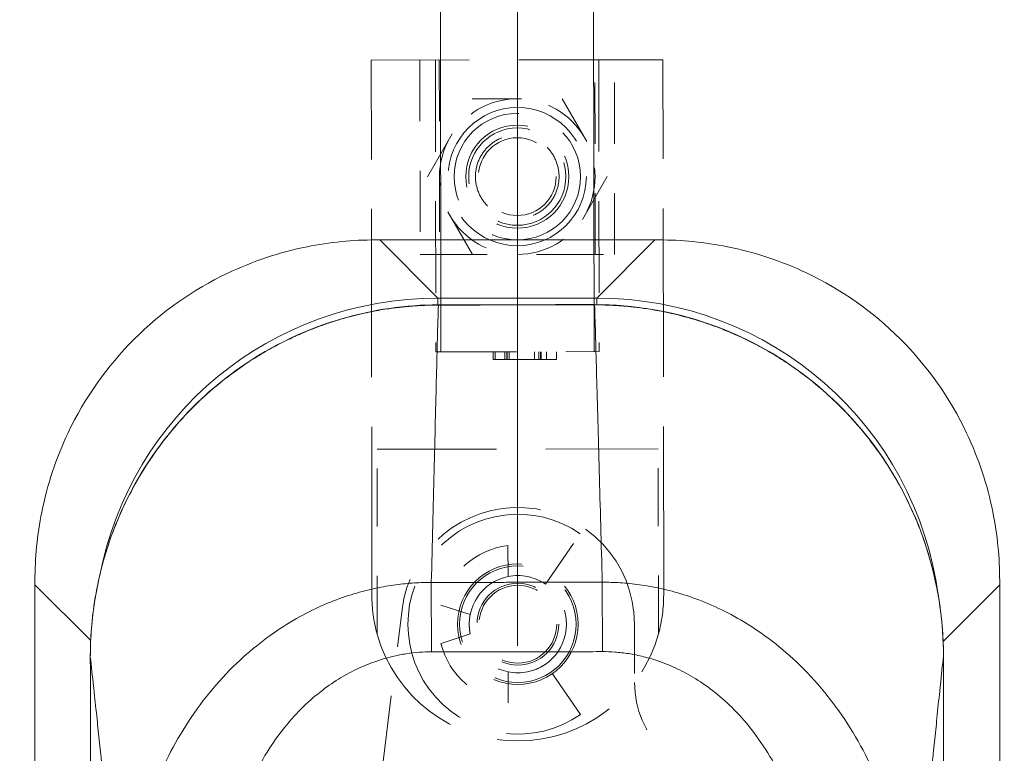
# Model space of a CAD drawing. Header units: inches. Extents: x 1 to 178, y 1 to 113.
# Tile 33 of 66: x 61.57 to 63.56, y 61.5 to 62.98. Entities that reach past the tile are written whole.
import ezdxf

# ---------------------------------------------------------------- set-up
doc = ezdxf.new("R2010")
doc.units = ezdxf.units.IN
doc.header["$LTSCALE"] = 10.666667
doc.header["$MEASUREMENT"] = 0
doc.linetypes.add('DASHED', pattern=[0.2067, 0.1654, -0.0413])
for name, color, linetype, lineweight in [('Dimension (ANSI)', 7, 'Continuous', 13), ('Hidden (ANSI)', 7, 'DASHED', 15), ('Hidden Narrow (ANSI)', 7, 'DASHED', 9), ('Visible (ANSI)', 7, 'Continuous', 13), ('Visible Narrow (ANSI)', 7, 'Continuous', 18)]:
    doc.layers.add(name, color=color, linetype=linetype, lineweight=lineweight)
doc.styles.add('Note Text (ANSI)', font='RomanS.shx')
doc.dimstyles.new('Default (ANSI)', dxfattribs={"dimscale": 10.666667, "dimtxt": 0.12, "dimasz": 0.098425, "dimexe": 0.125, "dimexo": 0.0625, "dimgap": 0.031496, "dimtad": 0, "dimtih": 1, "dimtoh": 1, "dimrnd": 1e-08, "dimzin": 0, "dimdsep": 46, "dimtxsty": 'Note Text (ANSI)', "dimcen": 0.09, "dimdle": 0.393701, "dimclrd": 256, "dimclre": 256, "dimclrt": 256, "dimadec": 0, "dimazin": 0, "dimtfac": 1, "dimtofl": 0, "dimtmove": 0, "dimatfit": 3, "dimfxl": 1, "dimtolj": 1, "dimtzin": 4, "dimlwd": -1, "dimlwe": -1, "dimarcsym": 0})

# ---------------------------------------------------------------- blocks, each defined once
blk = doc.blocks.new('*D7')
at = {"layer": 'Defpoints', "color": 0, "transparency": 16777216}
for p in [(64.828, 65.0718), (64.828, 63.2177), (62.578, 61.0497)]:
    blk.add_point(p, dxfattribs=at)
at = {"layer": 'Dimension (ANSI)', "transparency": 16777216}
for p, q in [((62.578, 61.7164), (62.578, 66.4052)), ((61.5281, 65.0718), (60.4782, 65.0718)), ((65.8778, 65.0718), (66.9909, 65.0718))]:
    blk.add_line(p, q, dxfattribs=at)
for points in [[(61.5281, 65.2468), (61.5281, 64.8969), (62.578, 65.0718)], [(65.8778, 65.2468), (65.8778, 64.8969), (64.828, 65.0718)]]:
    blk.add_solid(points, dxfattribs=at)
at = {"layer": 'Dimension (ANSI)', "transparency": 16777216, "insert": (67.3269, 65.7118), "char_height": 1.28, "attachment_point": 1, "style": 'Note Text (ANSI)'}
blk.add_mtext('\\A1;2.25', dxfattribs=at)

msp = doc.modelspace()

# ---------------------------------------------------------------- linework, layer by layer
at = {"layer": 'Hidden (ANSI)', "ltscale": 0.42479}
for p, q in [((62.4233, 62.3113), (62.4078, 74.4868)), ((62.7333, 62.3117), (62.7178, 74.4872))]:
    msp.add_line(p, q, dxfattribs=at)
at = {"layer": 'Hidden (ANSI)', "ltscale": 0.165544}
msp.add_line((62.8728, 62.9025), (62.2823, 62.9017), dxfattribs=at)
at = {"layer": 'Hidden (ANSI)', "ltscale": 0.193229}
for p, q in [((62.2837, 61.819), (62.2823, 62.9017)), ((62.8742, 61.8198), (62.8728, 62.9025))]:
    msp.add_line(p, q, dxfattribs=at)
at = {"layer": 'Hidden (ANSI)', "ltscale": 0.105352}
for p, q in [((62.4122, 62.9019), (62.413, 62.3113)), ((62.7429, 62.9023), (62.7437, 62.3118))]:
    msp.add_line(p, q, dxfattribs=at)
at = {"layer": 'Hidden (ANSI)', "ltscale": 0.070201}
for p, q in [((62.4201, 62.9019), (62.4206, 62.5082)), ((62.7355, 62.5086), (62.735, 62.9023))]:
    msp.add_line(p, q, dxfattribs=at)
at = {"layer": 'Hidden (ANSI)', "ltscale": 0.032371}
for p, q in [((62.396, 62.6656), (62.4867, 62.8232)), ((62.4867, 62.8232), (62.6686, 62.8235)), ((62.6686, 62.8235), (62.7597, 62.6661)), ((62.4871, 62.5083), (62.396, 62.6656)), ((62.7597, 62.6661), (62.669, 62.5085))]:
    msp.add_line(p, q, dxfattribs=at)
at = {"layer": 'Hidden (ANSI)', "ltscale": 0.076851}
msp.add_line((62.3812, 62.5081), (62.7749, 62.5086), dxfattribs=at)
at = {"layer": 'Hidden (ANSI)', "ltscale": 0.09266}
msp.add_line((62.413, 62.3113), (62.7437, 62.3118), dxfattribs=at)
at = {"layer": 'Hidden (ANSI)', "ltscale": 0.002712}
for p, q in [((62.5288, 62.3115), (62.5288, 62.2957)), ((62.5329, 62.3115), (62.533, 62.2957)), ((62.5526, 62.3115), (62.5526, 62.2958)), ((62.5567, 62.3115), (62.5567, 62.2958)), ((62.5571, 62.3115), (62.5571, 62.2958)), ((62.5612, 62.3115), (62.5612, 62.2958)), ((62.6128, 62.3116), (62.6128, 62.2958)), ((62.6218, 62.3116), (62.6218, 62.2959)), ((62.6247, 62.3116), (62.6247, 62.2959)), ((62.6259, 62.3116), (62.6259, 62.2959)), ((62.6369, 62.3116), (62.637, 62.2959)), ((62.6571, 62.3116), (62.6571, 62.2959))]:
    msp.add_line(p, q, dxfattribs=at)
at = {"layer": 'Hidden (ANSI)', "ltscale": 0.017014}
msp.add_line((62.5288, 62.2957), (62.6247, 62.2959), dxfattribs=at)
at = {"layer": 'Hidden (ANSI)', "ltscale": 0.022254}
msp.add_line((62.6247, 62.2959), (62.6571, 62.2959), dxfattribs=at)
at = {"layer": 'Hidden (ANSI)', "ltscale": 0.137079}
msp.add_line((62.294, 62.1143), (62.8632, 62.1151), dxfattribs=at)
at = {"layer": 'Hidden (ANSI)', "ltscale": 0.066686}
for p, q in [((62.2945, 61.7403), (62.294, 62.1143)), ((62.8636, 61.741), (62.8632, 62.1151))]:
    msp.add_line(p, q, dxfattribs=at)
at = {"layer": 'Hidden (ANSI)', "ltscale": 0.022045}
for p, q in [((62.635, 61.8413), (62.7055, 61.9434)), ((62.7059, 61.5777), (62.6352, 61.6795))]:
    msp.add_line(p, q, dxfattribs=at)
at = {"layer": 'Hidden (ANSI)', "ltscale": 0.011111}
for p, q in [((62.5591, 61.9196), (62.5592, 61.8568)), ((62.5595, 61.6639), (62.5595, 61.6011))]:
    msp.add_line(p, q, dxfattribs=at)
at = {"layer": 'Hidden (ANSI)', "ltscale": 0.132765}
msp.add_line((62.2525, 61.0513), (62.3446, 61.7896), dxfattribs=at)
at = {"layer": 'Hidden (ANSI)', "ltscale": 0.011017}
for p, q in [((62.4826, 61.7799), (62.4234, 61.7992)), ((62.4235, 61.7211), (62.4826, 61.7406))]:
    msp.add_line(p, q, dxfattribs=at)
at = {"layer": 'Hidden (ANSI)', "ltscale": 0.02099}
msp.add_line((62.8152, 61.7607), (62.8154, 61.6426), dxfattribs=at)
at = {"layer": 'Hidden (ANSI)', "ltscale": 0.143458}
msp.add_circle((62.5779, 62.6659), 0.128, dxfattribs=at)
at = {"layer": 'Hidden (ANSI)', "ltscale": 0.116955}
msp.add_circle((62.5779, 62.6659), 0.1043, dxfattribs=at)
at = {"layer": 'Hidden (ANSI)', "ltscale": 0.110329}
for centre in [(62.5779, 62.6659), (62.579, 61.7604)]:
    msp.add_circle(centre, 0.0984, dxfattribs=at)
at = {"layer": 'Hidden (ANSI)', "ltscale": 0.088243}
for centre in [(62.5779, 62.6659), (62.579, 61.7604)]:
    msp.add_circle(centre, 0.0787, dxfattribs=at)
at = {"layer": 'Hidden (ANSI)', "ltscale": 0.136832}
msp.add_circle((62.579, 61.7604), 0.122, dxfattribs=at)
at = {"layer": 'Hidden (ANSI)', "ltscale": 0.132415}
msp.add_circle((62.579, 61.7604), 0.1181, dxfattribs=at)
at = {"layer": 'Hidden (ANSI)', "ltscale": 0.09266}
msp.add_circle((62.579, 61.7604), 0.0827, dxfattribs=at)
at = {"layer": 'Hidden (ANSI)', "ltscale": 0.029348}
for start, end in [(90.073, 150.073), (30.073, 90.073), (150.073, 210.073), (330.073, 30.073), (210.073, 270.073), (270.073, 330.073)]:
    msp.add_arc((62.5779, 62.6659), 0.1575, start, end, dxfattribs=at)
at = {"layer": 'Hidden (ANSI)', "ltscale": 0.127123}
msp.add_arc((62.579, 61.7604), 0.2362, 0.073, 172.8846, dxfattribs=at)
at = {"layer": 'Hidden (ANSI)', "ltscale": 0.172816}
msp.add_arc((62.579, 61.7604), 0.2224, 55.3585, 304.7875, dxfattribs=at)
at = {"layer": 'Hidden (ANSI)', "ltscale": 0.034338}
for start, end in [(97.1209, 165.9978), (194.1482, 263.0251)]:
    msp.add_arc((62.579, 61.7604), 0.1604, start, end, dxfattribs=at)
at = {"layer": 'Hidden (ANSI)', "ltscale": 0.014088}
for start, end in [(55.3585, 101.6099), (258.536, 304.7875)]:
    msp.add_arc((62.579, 61.7604), 0.0984, start, end, dxfattribs=at)
at = {"layer": 'Hidden (ANSI)', "ltscale": 0.019907}
for start, end in [(180.073, 195.539), (344.6069, 0.073)]:
    msp.add_arc((62.5789, 61.8194), 0.2953, start, end, dxfattribs=at)
at = {"layer": 'Hidden (ANSI)', "ltscale": 0.006978}
msp.add_arc((62.579, 61.7604), 0.0984, 168.536, 191.6099, dxfattribs=at)
at = {"layer": 'Hidden (ANSI)', "ltscale": 0.137079}
msp.add_arc((62.5789, 61.8194), 0.2953, 195.539, 344.6069, dxfattribs=at)
at = {"layer": 'Hidden (ANSI)', "ltscale": 0.055115}
msp.add_arc((63.0122, 61.6428), 0.1969, 180.073, 270.073, dxfattribs=at)
at = {"layer": 'Hidden (ANSI)', "ltscale": 0.048264}
for points, knots in [([(62.4932, 62.6658), (62.4932, 62.6766), (62.4954, 62.6881), (62.5041, 62.7088), (62.5105, 62.7182), (62.5253, 62.7331), (62.5347, 62.7396), (62.5555, 62.7483), (62.5669, 62.7505), (62.5886, 62.7505), (62.6, 62.7483), (62.6208, 62.7397), (62.6302, 62.7332), (62.6451, 62.7184), (62.6516, 62.709), (62.6603, 62.6883), (62.6625, 62.6769), (62.6625, 62.666)], [0, 0, 0, 0, 0.0828626, 0.0828626, 0.1657251, 0.1657251, 0.248336, 0.248336, 0.330947, 0.330947, 0.4135579, 0.4135579, 0.4961688, 0.4961688, 0.5790314, 0.5790314, 0.6618939, 0.6618939, 0.6618939, 0.6618939]), ([(62.6625, 62.666), (62.6625, 62.6551), (62.6603, 62.6437), (62.6517, 62.6229), (62.6452, 62.6135), (62.6304, 62.5987), (62.621, 62.5922), (62.6002, 62.5835), (62.5888, 62.5812), (62.5671, 62.5812), (62.5557, 62.5834), (62.5349, 62.5921), (62.5255, 62.5986), (62.5107, 62.6134), (62.5042, 62.6227), (62.4955, 62.6435), (62.4932, 62.6549), (62.4932, 62.6658)], [0.6618939, 0.6618939, 0.6618939, 0.6618939, 0.7447565, 0.7447565, 0.827619, 0.827619, 0.9102299, 0.9102299, 0.9928409, 0.9928409, 1.0754518, 1.0754518, 1.1580627, 1.1580627, 1.2409253, 1.2409253, 1.3237878, 1.3237878, 1.3237878, 1.3237878])]:
    msp.add_open_spline(points, degree=3, knots=knots, dxfattribs=at)
at = {"layer": 'Hidden Narrow (ANSI)', "ltscale": 0.070201}
for p, q in [((62.3807, 62.9018), (62.3812, 62.5081)), ((62.7749, 62.5086), (62.7744, 62.9023))]:
    msp.add_line(p, q, dxfattribs=at)
at = {"layer": 'Hidden Narrow (ANSI)', "ltscale": 0.199148}
msp.add_circle((62.5779, 62.6659), 0.1398, dxfattribs=at)
at = {"layer": 'Visible (ANSI)'}
for p, q in [((62.2995, 62.5379), (62.2916, 62.5379)), ((62.8564, 62.5379), (62.2995, 62.5379)), ((62.8643, 62.5379), (62.8564, 62.5379)), ((61.6016, 61.8479), (61.6016, 61.84)), ((63.5543, 61.84), (63.5543, 61.8479)), ((61.6016, 61.84), (61.6016, 60.776)), ((63.5543, 60.776), (63.5543, 61.84))]:
    msp.add_line(p, q, dxfattribs=at)
for points, knots in [([(62.2916, 62.5379), (62.2451, 62.5379), (62.1984, 62.5333), (62.097, 62.5129), (62.0431, 62.495), (61.9216, 62.4373), (61.8576, 62.3922), (61.7474, 62.2821), (61.7023, 62.2181), (61.6445, 62.0966), (61.6266, 62.0426), (61.6062, 61.9412), (61.6016, 61.8945), (61.6016, 61.8479)], [-2.743472, -2.743472, -2.743472, -2.743472, -2.38819, -2.38819, -1.960551, -1.960551, -1.371951, -1.371951, -0.783309, -0.783309, -0.355409, -0.355409, 0, 0, 0, 0]), ([(63.5543, 61.8479), (63.5543, 61.8945), (63.5497, 61.9415), (63.5293, 62.0426), (63.5115, 62.0962), (63.454, 62.2175), (63.4087, 62.2819), (63.2981, 62.3924), (63.2338, 62.4377), (63.1123, 62.4952), (63.0585, 62.5131), (62.9572, 62.5334), (62.9107, 62.5379), (62.8643, 62.5379)], [-2.744293, -2.744293, -2.744293, -2.744293, -2.388759, -2.388759, -1.963257, -1.963257, -1.372369, -1.372369, -0.781853, -0.781853, -0.353962, -0.353962, 0, 0, 0, 0]), ([(61.7137, 61.6937), (61.7136, 61.7706), (61.726, 61.8484), (61.7742, 61.9937), (61.8104, 62.0631), (61.9015, 62.1847), (61.9574, 62.2386), (62.0813, 62.3243), (62.1508, 62.3575), (62.2859, 62.3969), (62.3523, 62.4065), (62.4181, 62.4066)], [0, 0, 0, 0, 0.585479, 0.585479, 1.166746, 1.166746, 1.743138, 1.743138, 2.314992, 2.314992, 2.816082, 2.816082, 2.816082, 2.816082]), ([(62.7344, 62.407), (62.8131, 62.4071), (62.8928, 62.3935), (63.0371, 62.3429), (63.104, 62.3067), (63.2222, 62.2159), (63.2748, 62.1601), (63.3591, 62.0362), (63.3918, 61.9665), (63.431, 61.8301), (63.4405, 61.7627), (63.4405, 61.6959)], [0, 0, 0, 0, 0.599539, 0.599539, 1.165122, 1.165122, 1.734835, 1.734835, 2.307278, 2.307278, 2.816055, 2.816055, 2.816055, 2.816055])]:
    msp.add_open_spline(points, degree=3, knots=knots, dxfattribs=at)
for points in [[(62.4181, 62.4066), (62.5235, 62.4067), (62.6289, 62.4068), (62.7344, 62.407)], [(61.7187, 60.79), (61.716, 61.0912), (61.7144, 61.3925), (61.7137, 61.6937)], [(63.4405, 61.6959), (63.4406, 61.3947), (63.4398, 61.0934), (63.4378, 60.7922)]]:
    msp.add_open_spline(points, degree=3, dxfattribs=at)
at = {"layer": 'Visible Narrow (ANSI)'}
for p, q in [((62.4172, 62.4202), (62.2995, 62.5379)), ((62.7388, 62.4202), (62.8564, 62.5379)), ((62.7388, 62.4202), (62.4172, 62.4202)), ((62.4172, 62.4202), (62.4172, 62.4065)), ((62.7388, 62.4202), (62.7388, 62.4069)), ((62.4181, 62.4066), (62.4181, 62.406)), ((62.7344, 62.407), (62.7344, 62.4064)), ((62.404, 61.7044), (62.4038, 61.8448)), ((62.7502, 61.7049), (62.75, 61.8452)), ((61.7144, 61.7272), (61.6016, 61.84)), ((63.4399, 61.7256), (63.5543, 61.84)), ((61.7137, 61.6937), (61.7137, 61.6937)), ((63.4405, 61.6959), (63.4405, 61.6959)), ((61.7193, 61.6436), (61.7193, 61.6436)), ((63.4366, 61.6601), (63.4366, 61.6601))]:
    msp.add_line(p, q, dxfattribs=at)
for centre, major_axis, start_param, end_param in [((62.4383, 61.7012), (-0.5156, 0.5156), 5.512866, 6.865269), ((62.7177, 61.7012), (0.5156, 0.5156), 5.64187, 7.053504), ((62.4383, 61.7012), (-0.5156, 0.5156), 0.583077, 0.583097)]:
    msp.add_ellipse(centre, major_axis=major_axis, ratio=0.971868, start_param=start_param, end_param=end_param, dxfattribs=at)
for points, knots in [([(62.4181, 62.406), (62.4163, 62.406), (62.4145, 62.406), (62.4125, 62.406), (62.4104, 62.406), (62.4082, 62.406), (62.4059, 62.4059), (62.4059, 62.4059), (62.4059, 62.4059), (62.4058, 62.4059), (62.4036, 62.4059), (62.4012, 62.4058), (62.3987, 62.4057), (62.3986, 62.4057), (62.3986, 62.4057), (62.3986, 62.4057), (62.3961, 62.4057), (62.3935, 62.4056), (62.3908, 62.4055), (62.3907, 62.4055), (62.3907, 62.4055), (62.3907, 62.4055), (62.388, 62.4054), (62.3852, 62.4052), (62.3823, 62.4051), (62.3823, 62.4051), (62.3823, 62.4051), (62.3822, 62.4051), (62.3794, 62.4049), (62.3765, 62.4048), (62.3734, 62.4046), (62.3734, 62.4046), (62.3734, 62.4046), (62.3733, 62.4046), (62.3703, 62.4044), (62.3672, 62.4041), (62.3639, 62.4039), (62.3639, 62.4039), (62.3639, 62.4039), (62.3638, 62.4039), (62.3605, 62.4036), (62.3571, 62.4033), (62.3535, 62.403), (62.3535, 62.403), (62.3534, 62.403), (62.3534, 62.403), (62.3498, 62.4026), (62.3459, 62.4022), (62.3419, 62.4018), (62.3418, 62.4018), (62.3418, 62.4018), (62.3418, 62.4018), (62.3377, 62.4013), (62.3334, 62.4008), (62.3288, 62.4002), (62.3287, 62.4002), (62.3287, 62.4002), (62.3286, 62.4002), (62.324, 62.3996), (62.3191, 62.3989), (62.3138, 62.3981), (62.3138, 62.3981), (62.3138, 62.3981), (62.3137, 62.3981), (62.3085, 62.3973), (62.3028, 62.3964), (62.2969, 62.3953), (62.2968, 62.3953), (62.2968, 62.3953), (62.2967, 62.3953), (62.2908, 62.3942), (62.2845, 62.393), (62.278, 62.3917), (62.2779, 62.3917), (62.2779, 62.3917), (62.2778, 62.3917), (62.2713, 62.3903), (62.2645, 62.3888), (62.2574, 62.3872), (62.2574, 62.3871), (62.2574, 62.3871), (62.2573, 62.3871), (62.2502, 62.3854), (62.2429, 62.3836), (62.2353, 62.3815), (62.2353, 62.3815), (62.2352, 62.3815), (62.2352, 62.3815), (62.2276, 62.3794), (62.2197, 62.3772), (62.2116, 62.3746), (62.2116, 62.3746), (62.2115, 62.3746), (62.2115, 62.3746), (62.2034, 62.3721), (62.1949, 62.3693), (62.1862, 62.3662), (62.1862, 62.3662), (62.1861, 62.3662), (62.1861, 62.3662), (62.1773, 62.3631), (62.1683, 62.3597), (62.1589, 62.356), (62.1589, 62.356), (62.1588, 62.3559), (62.1588, 62.3559), (62.1494, 62.3522), (62.1396, 62.348), (62.1295, 62.3435), (62.1295, 62.3434), (62.1295, 62.3434), (62.1294, 62.3434), (62.1193, 62.3388), (62.1089, 62.3338), (62.098, 62.3282), (62.098, 62.3282), (62.0979, 62.3282), (62.0979, 62.3282), (62.087, 62.3226), (62.0758, 62.3164), (62.0642, 62.3096), (62.0642, 62.3096), (62.0641, 62.3096), (62.0641, 62.3096), (62.0525, 62.3027), (62.0405, 62.2953), (62.0282, 62.287), (62.0282, 62.287), (62.0281, 62.287), (62.0281, 62.287), (62.0158, 62.2787), (62.0032, 62.2697), (61.9904, 62.2598), (61.9904, 62.2598), (61.9904, 62.2598), (61.9903, 62.2598), (61.9775, 62.2499), (61.9644, 62.2391), (61.9511, 62.2272), (61.9511, 62.2272), (61.9511, 62.2272), (61.9511, 62.2272), (61.9377, 62.2153), (61.9242, 62.2023), (61.9105, 62.1879), (61.9104, 62.1879), (61.9104, 62.1879), (61.9104, 62.1878), (61.8967, 62.1735), (61.8828, 62.1577), (61.869, 62.1404), (61.869, 62.1404), (61.869, 62.1404), (61.869, 62.1404), (61.8552, 62.123), (61.8415, 62.104), (61.8292, 62.0852), (61.8292, 62.0852), (61.8292, 62.0852), (61.8292, 62.0852), (61.817, 62.0664), (61.8062, 62.0478), (61.7967, 62.0298), (61.7967, 62.0298), (61.7967, 62.0298), (61.7967, 62.0298), (61.7872, 62.0119), (61.779, 61.9946), (61.7719, 61.9781), (61.7719, 61.9781), (61.7719, 61.978), (61.7719, 61.978), (61.7648, 61.9615), (61.7587, 61.9457), (61.7534, 61.9305), (61.7534, 61.9305), (61.7534, 61.9305), (61.7534, 61.9304), (61.7482, 61.9153), (61.7437, 61.9008), (61.7398, 61.8869), (61.7398, 61.8869), (61.7398, 61.8868), (61.7398, 61.8868), (61.736, 61.8729), (61.7327, 61.8597), (61.73, 61.847), (61.73, 61.8469), (61.73, 61.8469), (61.73, 61.8469), (61.7272, 61.8342), (61.7249, 61.8221), (61.7231, 61.8105), (61.7231, 61.8105), (61.723, 61.8104), (61.723, 61.8104), (61.7212, 61.7988), (61.7196, 61.7877), (61.7184, 61.7771), (61.7184, 61.7771), (61.7184, 61.777), (61.7184, 61.777), (61.7172, 61.7664), (61.7163, 61.7563), (61.7156, 61.7466), (61.7156, 61.7466), (61.7156, 61.7465), (61.7156, 61.7465), (61.7149, 61.7369), (61.7144, 61.7277), (61.7141, 61.7189), (61.7141, 61.7189), (61.7141, 61.7188), (61.7141, 61.7188), (61.7138, 61.71), (61.7137, 61.7017), (61.7137, 61.6937)], [0, 0, 0, 0, 0.026682, 0.026682, 0.026682, 0.053724, 0.053724, 0.053724, 0.054054, 0.054054, 0.054054, 0.080764, 0.080764, 0.080764, 0.081081, 0.081081, 0.081081, 0.107805, 0.107805, 0.107805, 0.108108, 0.108108, 0.108108, 0.134844, 0.134844, 0.134844, 0.135135, 0.135135, 0.135135, 0.161884, 0.161884, 0.161884, 0.162162, 0.162162, 0.162162, 0.188924, 0.188924, 0.188924, 0.189189, 0.189189, 0.189189, 0.215965, 0.215965, 0.215965, 0.216216, 0.216216, 0.216216, 0.243006, 0.243006, 0.243006, 0.243243, 0.243243, 0.243243, 0.270047, 0.270047, 0.270047, 0.27027, 0.27027, 0.27027, 0.297088, 0.297088, 0.297088, 0.297297, 0.297297, 0.297297, 0.324129, 0.324129, 0.324129, 0.324324, 0.324324, 0.324324, 0.35117, 0.35117, 0.35117, 0.351351, 0.351351, 0.351351, 0.37821, 0.37821, 0.37821, 0.378378, 0.378378, 0.378378, 0.405251, 0.405251, 0.405251, 0.405405, 0.405405, 0.405405, 0.432291, 0.432291, 0.432291, 0.432432, 0.432432, 0.432432, 0.459332, 0.459332, 0.459332, 0.459459, 0.459459, 0.459459, 0.486372, 0.486372, 0.486372, 0.486486, 0.486486, 0.486486, 0.513413, 0.513413, 0.513413, 0.513514, 0.513514, 0.513514, 0.540453, 0.540453, 0.540453, 0.540541, 0.540541, 0.540541, 0.567494, 0.567494, 0.567494, 0.567568, 0.567568, 0.567568, 0.594535, 0.594535, 0.594535, 0.594595, 0.594595, 0.594595, 0.621575, 0.621575, 0.621575, 0.621622, 0.621622, 0.621622, 0.648616, 0.648616, 0.648616, 0.648649, 0.648649, 0.648649, 0.675657, 0.675657, 0.675657, 0.675676, 0.675676, 0.675676, 0.702697, 0.702697, 0.702697, 0.702703, 0.702703, 0.702703, 0.72973, 0.72973, 0.72973, 0.729738, 0.729738, 0.729738, 0.756757, 0.756757, 0.756757, 0.756779, 0.756779, 0.756779, 0.783784, 0.783784, 0.783784, 0.783819, 0.783819, 0.783819, 0.810811, 0.810811, 0.810811, 0.81086, 0.81086, 0.81086, 0.837838, 0.837838, 0.837838, 0.837901, 0.837901, 0.837901, 0.864865, 0.864865, 0.864865, 0.864941, 0.864941, 0.864941, 0.891892, 0.891892, 0.891892, 0.891982, 0.891982, 0.891982, 0.918919, 0.918919, 0.918919, 0.919022, 0.919022, 0.919022, 0.945946, 0.945946, 0.945946, 0.946063, 0.946063, 0.946063, 0.972973, 0.972973, 0.972973, 0.973104, 0.973104, 0.973104, 1, 1, 1, 1]), ([(62.4038, 61.8448), (62.4049, 61.884), (62.4059, 61.9225), (62.4068, 61.96), (62.4078, 61.9975), (62.4087, 62.0339), (62.4095, 62.0691), (62.4104, 62.1043), (62.4112, 62.1383), (62.412, 62.1706), (62.4128, 62.203), (62.4136, 62.2338), (62.4143, 62.2616), (62.415, 62.2895), (62.4156, 62.3146), (62.4162, 62.3387), (62.4169, 62.3627), (62.4175, 62.3855), (62.4181, 62.406)], [0, 0, 0, 0, 0.166667, 0.166667, 0.166667, 0.333333, 0.333333, 0.333333, 0.5, 0.5, 0.5, 0.666667, 0.666667, 0.666667, 0.833333, 0.833333, 0.833333, 1, 1, 1, 1]), ([(62.7344, 62.4064), (62.7264, 62.4064), (62.7187, 62.4064), (62.7115, 62.4064), (62.7043, 62.4064), (62.6975, 62.4064), (62.691, 62.4064), (62.6846, 62.4064), (62.6784, 62.4064), (62.6726, 62.4064), (62.6667, 62.4064), (62.6612, 62.4063), (62.6559, 62.4063), (62.6506, 62.4063), (62.6455, 62.4063), (62.6407, 62.4063), (62.6359, 62.4063), (62.6313, 62.4063), (62.6269, 62.4063), (62.6225, 62.4063), (62.6183, 62.4063), (62.6143, 62.4063), (62.6104, 62.4063), (62.6066, 62.4063), (62.603, 62.4063), (62.5993, 62.4063), (62.5957, 62.4063), (62.5919, 62.4063), (62.5881, 62.4063), (62.5842, 62.4063), (62.5801, 62.4063), (62.576, 62.4063), (62.5717, 62.4062), (62.5677, 62.4062), (62.5637, 62.4062), (62.5599, 62.4062), (62.5562, 62.4062), (62.5525, 62.4062), (62.5488, 62.4062), (62.545, 62.4062), (62.5412, 62.4062), (62.5373, 62.4062), (62.5332, 62.4062), (62.5291, 62.4062), (62.5247, 62.4062), (62.5202, 62.4062), (62.5157, 62.4062), (62.511, 62.4062), (62.5062, 62.4062), (62.5013, 62.4061), (62.4963, 62.4061), (62.4911, 62.4061), (62.4859, 62.4061), (62.4805, 62.4061), (62.4748, 62.4061), (62.4692, 62.4061), (62.4634, 62.4061), (62.4574, 62.4061), (62.4514, 62.4061), (62.4451, 62.4061), (62.4386, 62.4061), (62.4321, 62.4061), (62.4252, 62.406), (62.4181, 62.406)], [0, 0, 0, 0, 0.047619, 0.047619, 0.047619, 0.095238, 0.095238, 0.095238, 0.142857, 0.142857, 0.142857, 0.190476, 0.190476, 0.190476, 0.238095, 0.238095, 0.238095, 0.285714, 0.285714, 0.285714, 0.333333, 0.333333, 0.333333, 0.380952, 0.380952, 0.380952, 0.428571, 0.428571, 0.428571, 0.47619, 0.47619, 0.47619, 0.52381, 0.52381, 0.52381, 0.571429, 0.571429, 0.571429, 0.619048, 0.619048, 0.619048, 0.666667, 0.666667, 0.666667, 0.714286, 0.714286, 0.714286, 0.761905, 0.761905, 0.761905, 0.809524, 0.809524, 0.809524, 0.857143, 0.857143, 0.857143, 0.904762, 0.904762, 0.904762, 0.952381, 0.952381, 0.952381, 1, 1, 1, 1]), ([(62.75, 61.8452), (62.7489, 61.8844), (62.7478, 61.923), (62.7468, 61.9604), (62.7457, 61.9979), (62.7447, 62.0343), (62.7438, 62.0695), (62.7428, 62.1047), (62.7419, 62.1387), (62.741, 62.1711), (62.7401, 62.2034), (62.7393, 62.2342), (62.7385, 62.2621), (62.7378, 62.2899), (62.7371, 62.315), (62.7364, 62.3391), (62.7357, 62.3631), (62.735, 62.3859), (62.7344, 62.4064)], [0, 0, 0, 0, 0.166667, 0.166667, 0.166667, 0.333333, 0.333333, 0.333333, 0.5, 0.5, 0.5, 0.666667, 0.666667, 0.666667, 0.833333, 0.833333, 0.833333, 1, 1, 1, 1]), ([(63.4405, 61.6959), (63.4405, 61.7039), (63.4404, 61.7122), (63.4401, 61.721), (63.4398, 61.7298), (63.4393, 61.739), (63.4386, 61.7486), (63.4378, 61.7583), (63.4369, 61.7684), (63.4357, 61.7789), (63.4344, 61.7895), (63.4329, 61.8005), (63.431, 61.812), (63.4291, 61.8236), (63.4269, 61.8356), (63.4241, 61.848), (63.4214, 61.8605), (63.4182, 61.8735), (63.4145, 61.8871), (63.4107, 61.9007), (63.4064, 61.9148), (63.4013, 61.9294), (63.3963, 61.9441), (63.3905, 61.9592), (63.3839, 61.9748), (63.3773, 61.9904), (63.3699, 62.0064), (63.3614, 62.023), (63.3528, 62.0396), (63.3432, 62.0568), (63.332, 62.0746), (63.3209, 62.0924), (63.3083, 62.1108), (63.2945, 62.129), (63.2806, 62.1471), (63.2656, 62.1648), (63.2508, 62.1808), (63.2361, 62.1967), (63.2215, 62.211), (63.2074, 62.2238), (63.1933, 62.2366), (63.1795, 62.2481), (63.1661, 62.2585), (63.1527, 62.2689), (63.1396, 62.2783), (63.1269, 62.2869), (63.1142, 62.2954), (63.1019, 62.3031), (63.0899, 62.3101), (63.078, 62.3171), (63.0665, 62.3233), (63.0554, 62.329), (63.0444, 62.3347), (63.0337, 62.3398), (63.0235, 62.3444), (63.0132, 62.3491), (63.0033, 62.3532), (62.9938, 62.357), (62.9843, 62.3608), (62.9752, 62.3641), (62.9663, 62.3672), (62.9575, 62.3703), (62.949, 62.3731), (62.9408, 62.3756), (62.9326, 62.3781), (62.9247, 62.3804), (62.9171, 62.3824), (62.9094, 62.3845), (62.902, 62.3863), (62.8949, 62.388), (62.8878, 62.3897), (62.881, 62.3911), (62.8744, 62.3925), (62.8678, 62.3938), (62.8615, 62.395), (62.8555, 62.396), (62.8495, 62.3971), (62.8439, 62.398), (62.8386, 62.3988), (62.8333, 62.3996), (62.8283, 62.4003), (62.8237, 62.4008), (62.819, 62.4014), (62.8147, 62.4019), (62.8105, 62.4024), (62.8064, 62.4028), (62.8026, 62.4032), (62.7989, 62.4036), (62.7953, 62.4039), (62.7918, 62.4042), (62.7885, 62.4044), (62.7852, 62.4047), (62.782, 62.4049), (62.779, 62.4051), (62.7759, 62.4053), (62.773, 62.4054), (62.7701, 62.4056), (62.7672, 62.4057), (62.7644, 62.4059), (62.7617, 62.406), (62.7589, 62.4061), (62.7563, 62.4061), (62.7538, 62.4062), (62.7513, 62.4063), (62.7488, 62.4063), (62.7466, 62.4064), (62.7443, 62.4064), (62.7421, 62.4064), (62.74, 62.4064), (62.738, 62.4064), (62.7361, 62.4064), (62.7344, 62.4064)], [0, 0, 0, 0, 0.027027, 0.027027, 0.027027, 0.054054, 0.054054, 0.054054, 0.081081, 0.081081, 0.081081, 0.108108, 0.108108, 0.108108, 0.135135, 0.135135, 0.135135, 0.162162, 0.162162, 0.162162, 0.189189, 0.189189, 0.189189, 0.216216, 0.216216, 0.216216, 0.243243, 0.243243, 0.243243, 0.27027, 0.27027, 0.27027, 0.297297, 0.297297, 0.297297, 0.324324, 0.324324, 0.324324, 0.351351, 0.351351, 0.351351, 0.378378, 0.378378, 0.378378, 0.405405, 0.405405, 0.405405, 0.432432, 0.432432, 0.432432, 0.459459, 0.459459, 0.459459, 0.486486, 0.486486, 0.486486, 0.513514, 0.513514, 0.513514, 0.540541, 0.540541, 0.540541, 0.567568, 0.567568, 0.567568, 0.594595, 0.594595, 0.594595, 0.621622, 0.621622, 0.621622, 0.648649, 0.648649, 0.648649, 0.675676, 0.675676, 0.675676, 0.702703, 0.702703, 0.702703, 0.72973, 0.72973, 0.72973, 0.756757, 0.756757, 0.756757, 0.783784, 0.783784, 0.783784, 0.810811, 0.810811, 0.810811, 0.837838, 0.837838, 0.837838, 0.864865, 0.864865, 0.864865, 0.891892, 0.891892, 0.891892, 0.918919, 0.918919, 0.918919, 0.945946, 0.945946, 0.945946, 0.972973, 0.972973, 0.972973, 1, 1, 1, 1]), ([(61.784, 61.0782), (61.7836, 61.0891), (61.7833, 61.1005), (61.7833, 61.1126), (61.7833, 61.1247), (61.7835, 61.1373), (61.7841, 61.1506), (61.7841, 61.1507), (61.7841, 61.1507), (61.7841, 61.1508), (61.7846, 61.164), (61.7855, 61.1779), (61.7868, 61.1924), (61.7868, 61.1924), (61.7868, 61.1925), (61.7868, 61.1925), (61.7881, 61.207), (61.7898, 61.2222), (61.792, 61.238), (61.792, 61.238), (61.7921, 61.2381), (61.7921, 61.2381), (61.7943, 61.2539), (61.7971, 61.2704), (61.8005, 61.2875), (61.8006, 61.2876), (61.8006, 61.2876), (61.8006, 61.2877), (61.804, 61.3048), (61.8082, 61.3227), (61.8132, 61.3413), (61.8133, 61.3414), (61.8133, 61.3414), (61.8133, 61.3414), (61.8183, 61.3601), (61.8243, 61.3795), (61.8314, 61.3996), (61.8315, 61.3996), (61.8315, 61.3997), (61.8315, 61.3997), (61.8386, 61.4198), (61.8469, 61.4407), (61.8566, 61.4622), (61.8567, 61.4622), (61.8567, 61.4623), (61.8567, 61.4623), (61.8665, 61.4838), (61.8777, 61.506), (61.8909, 61.5288), (61.8909, 61.5289), (61.8909, 61.5289), (61.891, 61.5289), (61.9042, 61.5517), (61.9195, 61.5751), (61.9361, 61.5974), (61.9361, 61.5974), (61.9361, 61.5975), (61.9361, 61.5975), (61.9527, 61.6198), (61.9706, 61.6409), (61.9887, 61.66), (61.9888, 61.66), (61.9888, 61.66), (61.9888, 61.66), (62.0069, 61.6791), (62.0253, 61.6961), (62.0436, 61.7112), (62.0436, 61.7112), (62.0436, 61.7112), (62.0436, 61.7112), (62.0619, 61.7264), (62.08, 61.7397), (62.0978, 61.7515), (62.0978, 61.7515), (62.0978, 61.7515), (62.0978, 61.7515), (62.1156, 61.7632), (62.1331, 61.7733), (62.1501, 61.7822), (62.1501, 61.7822), (62.1501, 61.7822), (62.1501, 61.7822), (62.1671, 61.791), (62.1838, 61.7986), (62.2, 61.8052), (62.2, 61.8052), (62.2, 61.8052), (62.2, 61.8052), (62.2162, 61.8117), (62.2319, 61.8172), (62.2472, 61.8217), (62.2472, 61.8218), (62.2472, 61.8218), (62.2472, 61.8218), (62.2624, 61.8264), (62.2771, 61.8301), (62.2913, 61.8331), (62.2913, 61.8331), (62.2913, 61.8331), (62.2913, 61.8331), (62.3055, 61.8361), (62.319, 61.8384), (62.332, 61.8401), (62.3321, 61.8401), (62.3321, 61.8401), (62.3321, 61.8401), (62.3451, 61.8419), (62.3576, 61.843), (62.3696, 61.8438), (62.3697, 61.8438), (62.3697, 61.8438), (62.3697, 61.8438), (62.3817, 61.8445), (62.3933, 61.8448), (62.4038, 61.8448)], [0, 0, 0, 0, 0.0497911, 0.0497911, 0.0497911, 0.0998075, 0.0998075, 0.0998075, 0.1, 0.1, 0.1, 0.1498263, 0.1498263, 0.1498263, 0.15, 0.15, 0.15, 0.1998418, 0.1998418, 0.1998418, 0.2, 0.2, 0.2, 0.2498601, 0.2498601, 0.2498601, 0.25, 0.25, 0.25, 0.2998778, 0.2998778, 0.2998778, 0.3, 0.3, 0.3, 0.3498939, 0.3498939, 0.3498939, 0.35, 0.35, 0.35, 0.399912, 0.399912, 0.399912, 0.4, 0.4, 0.4, 0.4499303, 0.4499303, 0.4499303, 0.45, 0.45, 0.45, 0.4999478, 0.4999478, 0.4999478, 0.5, 0.5, 0.5, 0.5499645, 0.5499645, 0.5499645, 0.55, 0.55, 0.55, 0.5999816, 0.5999816, 0.5999816, 0.6, 0.6, 0.6, 0.6499987, 0.6499987, 0.6499987, 0.65, 0.65, 0.65, 0.7, 0.7, 0.7, 0.7000161, 0.7000161, 0.7000161, 0.75, 0.75, 0.75, 0.7500335, 0.7500335, 0.7500335, 0.8, 0.8, 0.8, 0.8000508, 0.8000508, 0.8000508, 0.85, 0.85, 0.85, 0.8500682, 0.8500682, 0.8500682, 0.9, 0.9, 0.9, 0.9000857, 0.9000857, 0.9000857, 0.95, 0.95, 0.95, 0.9501023, 0.9501023, 0.9501023, 1, 1, 1, 1]), ([(62.4038, 61.8448), (62.4126, 61.8448), (62.4211, 61.8448), (62.4293, 61.8448), (62.4375, 61.8448), (62.4453, 61.8448), (62.4529, 61.8448), (62.4605, 61.8448), (62.4678, 61.8449), (62.4748, 61.8449), (62.4818, 61.8449), (62.4885, 61.8449), (62.4949, 61.8449), (62.5014, 61.8449), (62.5075, 61.8449), (62.5134, 61.845), (62.5192, 61.845), (62.5248, 61.845), (62.5301, 61.845), (62.5354, 61.845), (62.5404, 61.845), (62.5452, 61.845), (62.5499, 61.8451), (62.5544, 61.8451), (62.5587, 61.8451), (62.5629, 61.8451), (62.5671, 61.8451), (62.5711, 61.8451), (62.5751, 61.8451), (62.5791, 61.8451), (62.5832, 61.8451), (62.5872, 61.8451), (62.5913, 61.8451), (62.5956, 61.8451), (62.5999, 61.8451), (62.6043, 61.8451), (62.6091, 61.8451), (62.6138, 61.8451), (62.6188, 61.8451), (62.6241, 61.8451), (62.6294, 61.8451), (62.635, 61.8451), (62.6408, 61.8451), (62.6467, 61.8451), (62.6528, 61.8451), (62.6592, 61.8451), (62.6656, 61.8451), (62.6723, 61.8451), (62.6793, 61.8451), (62.6863, 61.8451), (62.6936, 61.8451), (62.7011, 61.8451), (62.7087, 61.8452), (62.7165, 61.8452), (62.7247, 61.8452), (62.7328, 61.8452), (62.7413, 61.8452), (62.75, 61.8452)], [0, 0, 0, 0, 0.052632, 0.052632, 0.052632, 0.105263, 0.105263, 0.105263, 0.157895, 0.157895, 0.157895, 0.210526, 0.210526, 0.210526, 0.263158, 0.263158, 0.263158, 0.315789, 0.315789, 0.315789, 0.368421, 0.368421, 0.368421, 0.421053, 0.421053, 0.421053, 0.473684, 0.473684, 0.473684, 0.526316, 0.526316, 0.526316, 0.578947, 0.578947, 0.578947, 0.631579, 0.631579, 0.631579, 0.684211, 0.684211, 0.684211, 0.736842, 0.736842, 0.736842, 0.789474, 0.789474, 0.789474, 0.842105, 0.842105, 0.842105, 0.894737, 0.894737, 0.894737, 0.947368, 0.947368, 0.947368, 1, 1, 1, 1]), ([(62.75, 61.8452), (62.7611, 61.8453), (62.7732, 61.845), (62.7858, 61.8442), (62.7985, 61.8434), (62.8116, 61.8422), (62.8253, 61.8403), (62.839, 61.8384), (62.8533, 61.8359), (62.8682, 61.8326), (62.8832, 61.8293), (62.8987, 61.8252), (62.9148, 61.8201), (62.9309, 61.8151), (62.9475, 61.809), (62.9646, 61.8017), (62.9818, 61.7945), (62.9994, 61.786), (63.0175, 61.776), (63.0356, 61.7661), (63.0541, 61.7546), (63.0728, 61.7415), (63.0915, 61.7283), (63.1104, 61.7134), (63.1293, 61.6965), (63.1483, 61.6796), (63.1672, 61.6607), (63.1859, 61.6393), (63.2046, 61.6179), (63.223, 61.5939), (63.2394, 61.5695), (63.2558, 61.5451), (63.2702, 61.5204), (63.2825, 61.4964), (63.2948, 61.4725), (63.3051, 61.4493), (63.314, 61.4269), (63.3228, 61.4046), (63.3302, 61.383), (63.3365, 61.3623), (63.3427, 61.3416), (63.3477, 61.3219), (63.3519, 61.3031), (63.356, 61.2843), (63.3593, 61.2665), (63.362, 61.2494), (63.3646, 61.2324), (63.3667, 61.2162), (63.3682, 61.2008), (63.3697, 61.1853), (63.3707, 61.1707), (63.3714, 61.1567), (63.3721, 61.1427), (63.3724, 61.1294), (63.3724, 61.1167), (63.3725, 61.104), (63.3722, 61.0918), (63.3718, 61.0802)], [0, 0, 0, 0, 0.0526316, 0.0526316, 0.0526316, 0.1052632, 0.1052632, 0.1052632, 0.1578947, 0.1578947, 0.1578947, 0.2105263, 0.2105263, 0.2105263, 0.2631579, 0.2631579, 0.2631579, 0.3157895, 0.3157895, 0.3157895, 0.3684211, 0.3684211, 0.3684211, 0.4210526, 0.4210526, 0.4210526, 0.4736842, 0.4736842, 0.4736842, 0.5263158, 0.5263158, 0.5263158, 0.5789474, 0.5789474, 0.5789474, 0.6315789, 0.6315789, 0.6315789, 0.6842105, 0.6842105, 0.6842105, 0.7368421, 0.7368421, 0.7368421, 0.7894737, 0.7894737, 0.7894737, 0.8421053, 0.8421053, 0.8421053, 0.8947368, 0.8947368, 0.8947368, 0.9473684, 0.9473684, 0.9473684, 1, 1, 1, 1]), ([(61.9796, 61.0902), (61.979, 61.0991), (61.9786, 61.1085), (61.9783, 61.1184), (61.978, 61.1282), (61.9779, 61.1386), (61.978, 61.1494), (61.9781, 61.1602), (61.9783, 61.1715), (61.9789, 61.1833), (61.9795, 61.1951), (61.9803, 61.2074), (61.9815, 61.2202), (61.9827, 61.233), (61.9843, 61.2464), (61.9864, 61.2603), (61.9884, 61.2742), (61.9909, 61.2886), (61.9941, 61.3036), (61.9972, 61.3186), (62.001, 61.3341), (62.0055, 61.3502), (62.0101, 61.3664), (62.0155, 61.3831), (62.022, 61.4003), (62.0285, 61.4176), (62.0359, 61.4353), (62.0449, 61.4535), (62.0538, 61.4716), (62.0642, 61.4903), (62.0756, 61.508), (62.0869, 61.5257), (62.0993, 61.5425), (62.1119, 61.5576), (62.1244, 61.5728), (62.1372, 61.5863), (62.15, 61.5983), (62.1628, 61.6103), (62.1755, 61.6208), (62.188, 61.6301), (62.2005, 61.6394), (62.2128, 61.6475), (62.2248, 61.6545), (62.2368, 61.6615), (62.2485, 61.6675), (62.26, 61.6727), (62.2714, 61.6779), (62.2825, 61.6822), (62.2933, 61.6859), (62.3041, 61.6895), (62.3145, 61.6925), (62.3245, 61.6949), (62.3345, 61.6973), (62.3441, 61.6992), (62.3533, 61.7006), (62.3625, 61.702), (62.3713, 61.7029), (62.3798, 61.7035), (62.3883, 61.7042), (62.3963, 61.7044), (62.404, 61.7044)], [0, 0, 0, 0, 0.05, 0.05, 0.05, 0.1, 0.1, 0.1, 0.15, 0.15, 0.15, 0.2, 0.2, 0.2, 0.25, 0.25, 0.25, 0.3, 0.3, 0.3, 0.35, 0.35, 0.35, 0.4, 0.4, 0.4, 0.45, 0.45, 0.45, 0.5, 0.5, 0.5, 0.55, 0.55, 0.55, 0.6, 0.6, 0.6, 0.65, 0.65, 0.65, 0.7, 0.7, 0.7, 0.75, 0.75, 0.75, 0.8, 0.8, 0.8, 0.85, 0.85, 0.85, 0.9, 0.9, 0.9, 0.95, 0.95, 0.95, 1, 1, 1, 1]), ([(62.404, 61.7044), (62.4128, 61.7044), (62.4213, 61.7044), (62.4295, 61.7045), (62.4377, 61.7045), (62.4456, 61.7045), (62.4531, 61.7045), (62.4607, 61.7045), (62.468, 61.7045), (62.475, 61.7045), (62.4821, 61.7045), (62.4888, 61.7046), (62.4953, 61.7046), (62.5017, 61.7046), (62.5078, 61.7046), (62.5137, 61.7046), (62.5196, 61.7046), (62.5252, 61.7046), (62.5305, 61.7047), (62.5358, 61.7047), (62.5408, 61.7047), (62.5455, 61.7047), (62.5503, 61.7047), (62.5547, 61.7047), (62.559, 61.7047), (62.5632, 61.7047), (62.5673, 61.7048), (62.5713, 61.7048), (62.5753, 61.7048), (62.5793, 61.7048), (62.5833, 61.7048), (62.5873, 61.7048), (62.5914, 61.7048), (62.5956, 61.7048), (62.5999, 61.7048), (62.6043, 61.7048), (62.6091, 61.7048), (62.6138, 61.7048), (62.6188, 61.7048), (62.6241, 61.7048), (62.6294, 61.7048), (62.635, 61.7048), (62.6408, 61.7048), (62.6467, 61.7048), (62.6528, 61.7048), (62.6592, 61.7048), (62.6657, 61.7048), (62.6724, 61.7048), (62.6794, 61.7048), (62.6864, 61.7048), (62.6937, 61.7048), (62.7012, 61.7048), (62.7088, 61.7048), (62.7167, 61.7048), (62.7248, 61.7048), (62.733, 61.7048), (62.7415, 61.7049), (62.7502, 61.7049)], [0, 0, 0, 0, 0.0526316, 0.0526316, 0.0526316, 0.1052632, 0.1052632, 0.1052632, 0.1578947, 0.1578947, 0.1578947, 0.2105263, 0.2105263, 0.2105263, 0.2631579, 0.2631579, 0.2631579, 0.3157895, 0.3157895, 0.3157895, 0.3684211, 0.3684211, 0.3684211, 0.4210526, 0.4210526, 0.4210526, 0.4736842, 0.4736842, 0.4736842, 0.5263158, 0.5263158, 0.5263158, 0.5789474, 0.5789474, 0.5789474, 0.6315789, 0.6315789, 0.6315789, 0.6842105, 0.6842105, 0.6842105, 0.7368421, 0.7368421, 0.7368421, 0.7894737, 0.7894737, 0.7894737, 0.8421053, 0.8421053, 0.8421053, 0.8947368, 0.8947368, 0.8947368, 0.9473684, 0.9473684, 0.9473684, 1, 1, 1, 1]), ([(62.7502, 61.7049), (62.7583, 61.7049), (62.7667, 61.7046), (62.7756, 61.704), (62.7844, 61.7033), (62.7937, 61.7023), (62.8034, 61.7008), (62.8131, 61.6992), (62.8232, 61.6972), (62.8337, 61.6946), (62.8443, 61.6919), (62.8553, 61.6887), (62.8667, 61.6846), (62.878, 61.6806), (62.8898, 61.6758), (62.9018, 61.67), (62.9139, 61.6643), (62.9264, 61.6575), (62.9392, 61.6496), (62.9519, 61.6417), (62.9649, 61.6326), (62.9781, 61.6222), (62.9912, 61.6118), (63.0044, 61.6), (63.0176, 61.5866), (63.0308, 61.5732), (63.0439, 61.5582), (63.0568, 61.5412), (63.0697, 61.5241), (63.0824, 61.5051), (63.0935, 61.4857), (63.1047, 61.4663), (63.1144, 61.4466), (63.1226, 61.4275), (63.1308, 61.4084), (63.1377, 61.3899), (63.1434, 61.372), (63.1492, 61.3541), (63.1539, 61.3368), (63.1578, 61.3202), (63.1617, 61.3037), (63.1648, 61.2878), (63.1673, 61.2726), (63.1698, 61.2575), (63.1717, 61.243), (63.1732, 61.2293), (63.1747, 61.2155), (63.1757, 61.2024), (63.1764, 61.1899), (63.1771, 61.1774), (63.1775, 61.1655), (63.1776, 61.1541), (63.1778, 61.1427), (63.1777, 61.1319), (63.1774, 61.1215), (63.1772, 61.1111), (63.1768, 61.1012), (63.1762, 61.0917)], [0, 0, 0, 0, 0.052632, 0.052632, 0.052632, 0.105263, 0.105263, 0.105263, 0.157895, 0.157895, 0.157895, 0.210526, 0.210526, 0.210526, 0.263158, 0.263158, 0.263158, 0.315789, 0.315789, 0.315789, 0.368421, 0.368421, 0.368421, 0.421053, 0.421053, 0.421053, 0.473684, 0.473684, 0.473684, 0.526316, 0.526316, 0.526316, 0.578947, 0.578947, 0.578947, 0.631579, 0.631579, 0.631579, 0.684211, 0.684211, 0.684211, 0.736842, 0.736842, 0.736842, 0.789474, 0.789474, 0.789474, 0.842105, 0.842105, 0.842105, 0.894737, 0.894737, 0.894737, 0.947368, 0.947368, 0.947368, 1, 1, 1, 1]), ([(61.7137, 61.6937), (61.7139, 61.6039), (61.7142, 61.5257), (61.7145, 61.4477), (61.7149, 61.3697), (61.7153, 61.2918), (61.7157, 61.2191), (61.7161, 61.1464), (61.7166, 61.079), (61.7171, 61.0083), (61.7176, 60.9376), (61.7181, 60.8635), (61.7188, 60.79)], [0, 0, 0, 0, 0.25, 0.25, 0.25, 0.5, 0.5, 0.5, 0.75, 0.75, 0.75, 1, 1, 1, 1]), ([(61.784, 61.0782), (61.7835, 61.082), (61.783, 61.0857), (61.7825, 61.0895), (61.7789, 61.1173), (61.7753, 61.145), (61.7718, 61.1731), (61.7714, 61.1768), (61.7709, 61.1804), (61.7705, 61.1841), (61.7675, 61.2083), (61.7645, 61.2328), (61.7617, 61.2565), (61.7604, 61.2678), (61.7591, 61.2789), (61.7578, 61.2897), (61.7559, 61.3068), (61.754, 61.3231), (61.7522, 61.3389), (61.7505, 61.3543), (61.7488, 61.3691), (61.7473, 61.3833), (61.7459, 61.3956), (61.7446, 61.4074), (61.7433, 61.4191), (61.7416, 61.4346), (61.74, 61.4497), (61.7383, 61.465), (61.7372, 61.4753), (61.7361, 61.4856), (61.735, 61.4959), (61.7333, 61.5123), (61.7315, 61.5287), (61.7298, 61.5449), (61.729, 61.5527), (61.7281, 61.5606), (61.7273, 61.5683), (61.7254, 61.5867), (61.7234, 61.6047), (61.7216, 61.6223), (61.7211, 61.6265), (61.7207, 61.6306), (61.7202, 61.6348), (61.718, 61.6553), (61.7158, 61.6751), (61.7137, 61.6937)], [0, 0, 0, 0, 0.0152892, 0.0152892, 0.0152892, 0.1281656, 0.1281656, 0.1281656, 0.1428571, 0.1428571, 0.1428571, 0.2397281, 0.2397281, 0.2397281, 0.2857143, 0.2857143, 0.2857143, 0.3578831, 0.3578831, 0.3578831, 0.4285714, 0.4285714, 0.4285714, 0.4897426, 0.4897426, 0.4897426, 0.5714286, 0.5714286, 0.5714286, 0.6267197, 0.6267197, 0.6267197, 0.7142857, 0.7142857, 0.7142857, 0.756805, 0.756805, 0.756805, 0.8571429, 0.8571429, 0.8571429, 0.8810186, 0.8810186, 0.8810186, 1, 1, 1, 1]), ([(63.3718, 61.0802), (63.3723, 61.084), (63.3728, 61.0878), (63.3733, 61.0915), (63.3769, 61.1193), (63.3803, 61.147), (63.3838, 61.1752), (63.3842, 61.1788), (63.3846, 61.1825), (63.3851, 61.1862), (63.388, 61.2104), (63.3909, 61.2348), (63.3937, 61.2586), (63.395, 61.2699), (63.3962, 61.281), (63.3975, 61.2918), (63.3994, 61.3089), (63.4012, 61.3252), (63.403, 61.341), (63.4047, 61.3564), (63.4063, 61.3712), (63.4078, 61.3854), (63.4091, 61.3977), (63.4104, 61.4096), (63.4117, 61.4212), (63.4133, 61.4367), (63.4149, 61.4519), (63.4165, 61.4671), (63.4176, 61.4774), (63.4187, 61.4878), (63.4198, 61.4981), (63.4215, 61.5145), (63.4232, 61.5308), (63.4248, 61.547), (63.4257, 61.5549), (63.4265, 61.5627), (63.4273, 61.5705), (63.4292, 61.5888), (63.431, 61.6069), (63.4329, 61.6245), (63.4333, 61.6287), (63.4338, 61.6328), (63.4342, 61.6369), (63.4364, 61.6575), (63.4385, 61.6773), (63.4405, 61.6959)], [0, 0, 0, 0, 0.0152892, 0.0152892, 0.0152892, 0.1281656, 0.1281656, 0.1281656, 0.1428571, 0.1428571, 0.1428571, 0.2397281, 0.2397281, 0.2397281, 0.2857143, 0.2857143, 0.2857143, 0.3578831, 0.3578831, 0.3578831, 0.4285714, 0.4285714, 0.4285714, 0.4897426, 0.4897426, 0.4897426, 0.5714286, 0.5714286, 0.5714286, 0.6267197, 0.6267197, 0.6267197, 0.7142857, 0.7142857, 0.7142857, 0.756805, 0.756805, 0.756805, 0.8571429, 0.8571429, 0.8571429, 0.8810186, 0.8810186, 0.8810186, 1, 1, 1, 1]), ([(63.4378, 60.7922), (63.4383, 60.8662), (63.4386, 60.9405), (63.439, 61.0114), (63.4393, 61.0824), (63.4395, 61.15), (63.4398, 61.2224), (63.44, 61.2948), (63.4402, 61.372), (63.4404, 61.4497), (63.4405, 61.5274), (63.4406, 61.6056), (63.4405, 61.6959)], [0, 0, 0, 0, 0.25, 0.25, 0.25, 0.5, 0.5, 0.5, 0.75, 0.75, 0.75, 1, 1, 1, 1])]:
    msp.add_open_spline(points, degree=3, knots=knots, dxfattribs=at)

# ---------------------------------------------------------------- dimensions: what is measured, and where the dimension line sits
at = {"layer": 'Dimension (ANSI)'}
dim = msp.add_linear_dim(base=(64.828, 65.0718), p1=(62.578, 61.0497), p2=(64.828, 63.2177), angle=180, dimstyle='Default (ANSI)', override={"dimtih": 0, "dimtoh": 0, "dimdec": 2, "dimse2": 1, "dimtp": 0, "dimtm": 0, "dimtdec": 2, "dimatfit": 1}, dxfattribs=at)
dim.commit()
dim.dimension.update_dxf_attribs({"geometry": '*D7', "text_midpoint": (69.2774, 65.0718), "dimtype": 160})

doc.saveas('drawing.dxf')
